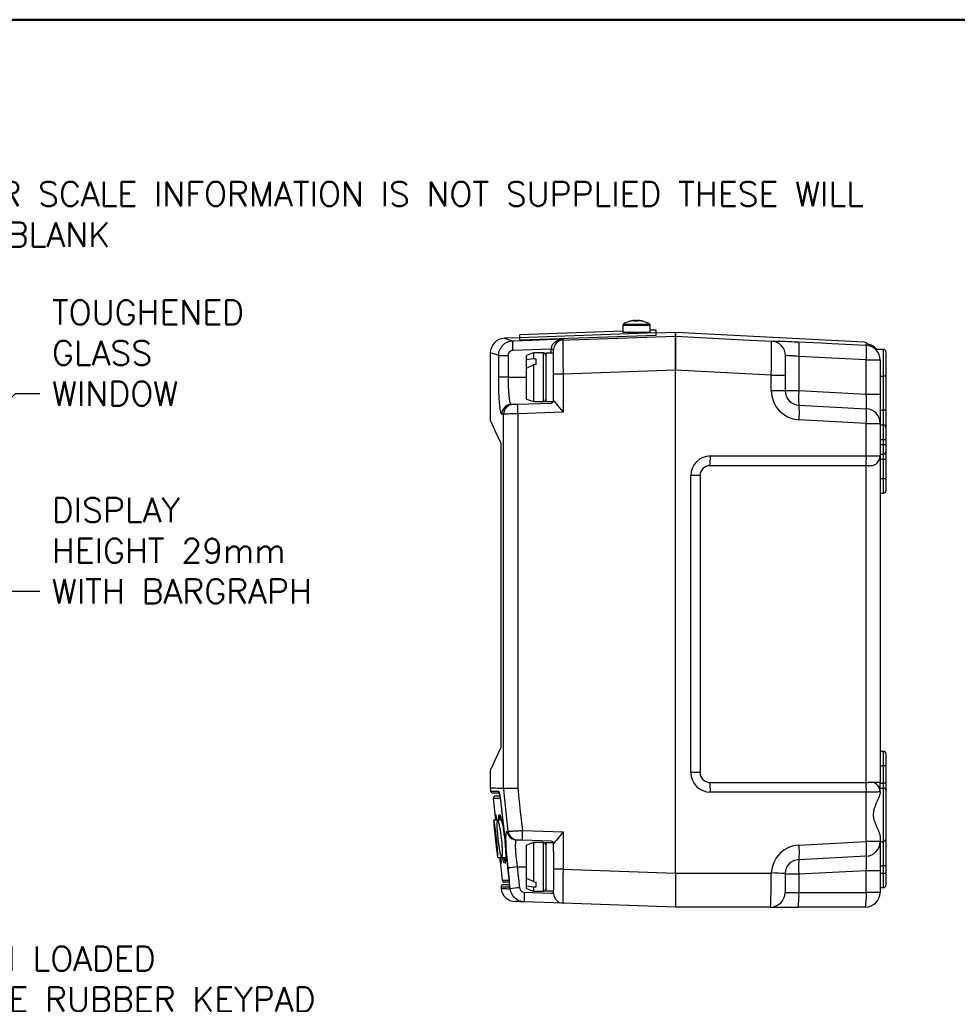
# Model space of a CAD drawing. Extents: x 0 to 391, y 0 to 275.
# Tile 12 of 14: x 128 to 224, y 167 to 268. Entities that reach past the tile are written whole.
import ezdxf

# ---------------------------------------------------------------- set-up
doc = ezdxf.new("R2010")
doc.units = 0
doc.header["$LTSCALE"] = 0.5
doc.header["$MEASUREMENT"] = 0
doc.layers.add('FORMAT', color=7, linetype='Continuous')
doc.layers.add('TEXT', color=5, linetype='Continuous')
doc.styles.add('ROMANS', font='romans', dxfattribs={"height": 2.5})
doc.dimstyles.new('DIMS', dxfattribs={"dimtxt": 2.5, "dimasz": 2.5, "dimexe": 1.25, "dimexo": 2, "dimgap": 1.25, "dimtad": 1, "dimdec": 4, "dimzin": 0, "dimdsep": 46, "dimtxsty": 'ROMANS', "dimcen": 2.5, "dimadec": 0, "dimazin": 0, "dimtfac": 1, "dimtdec": 4, "dimtmove": 0, "dimatfit": 3, "dimfxl": 0, "dimtolj": 1, "dimtzin": 0, "dimarcsym": 0})

# ---------------------------------------------------------------- blocks, each defined once
blk = doc.blocks.new('FORMAT A3 FIXED')
at = {"layer": 'FORMAT', "color": 1, "lineweight": 50}
blk.add_line((6.5, 268.44), (384.72, 268.44), dxfattribs=at)

msp = doc.modelspace()

# ---------------------------------------------------------------- linework, layer by layer
at = {"color": 7, "linetype": 'Continuous', "lineweight": 25}
for p, q in [((191.12, 237.55), (191.1, 237.55)), ((191.12, 237.55), (191.2, 237.55)), ((191.3, 237.55), (191.2, 237.55)), ((191.21, 237.48), (191.2, 237.55)), ((191.3, 237.55), (191.3, 237.48)), ((191.31, 237.55), (191.44, 237.55)), ((191.56, 237.55), (191.44, 237.55)), ((191.57, 237.55), (191.68, 237.55)), ((191.74, 237.55), (191.68, 237.55)), ((191.75, 237.55), (191.77, 237.55)), ((190.03, 237.07), (190.03, 236.37)), ((192.83, 236.37), (192.83, 237.07)), ((193.44, 236.57), (192.83, 236.55)), ((179.46, 235.78), (177.88, 235.73)), ((190.03, 236.45), (179.45, 236.08)), ((179.46, 235.82), (193.45, 236.31)), ((179.47, 235.57), (179.46, 235.82)), ((179.47, 235.57), (193.46, 236.06)), ((183.9, 235.66), (183.9, 235.55)), ((190.03, 236.37), (192.81, 236.37)), ((190.68, 236.32), (190.68, 236.28)), ((192.81, 236.37), (192.83, 236.37)), ((195.43, 236.34), (193.45, 236.27)), ((193.46, 236.06), (193.45, 236.31)), ((214.81, 235.32), (195.43, 236.34)), ((195.43, 235.95), (195.43, 236.34)), ((195.43, 236.34), (195.43, 235.95)), ((182.69, 234.62), (178.74, 234.48)), ((182.69, 234.62), (182.93, 234.62)), ((208.1, 235.36), (209.6, 235.29)), ((215.01, 235.01), (215.01, 235.14)), ((216.78, 234.59), (216.04, 234.59)), ((176.43, 234.23), (176.43, 227.29)), ((177.29, 231.73), (177.29, 233.98)), ((177.29, 233.98), (178.26, 233.98)), ((178.26, 233.98), (178.26, 231.73)), ((180.88, 234.23), (180.13, 233.96)), ((180.13, 233.53), (180.13, 233.96)), ((180.88, 233.61), (180.13, 233.53)), ((180.13, 232.68), (180.13, 233.53)), ((181.88, 234.23), (180.88, 234.23)), ((180.88, 234.23), (180.88, 233.61)), ((181.13, 233.04), (181.13, 233.58)), ((182.93, 234.2), (182.13, 234.2)), ((182.13, 234.2), (182.13, 229.26)), ((208.1, 233.86), (208.1, 230.36)), ((215.01, 230), (215.01, 233.51)), ((215.01, 233.51), (216.43, 233.51)), ((216.43, 233.53), (216.43, 233.51)), ((216.43, 233.51), (216.43, 230)), ((217.03, 234.34), (217.03, 231.84)), ((180.13, 232.68), (180.88, 233)), ((180.13, 229.5), (180.13, 232.68)), ((180.88, 233), (180.88, 229.23)), ((178.26, 231.73), (177.29, 231.73)), ((183.9, 232.06), (182.93, 232.06)), ((182.93, 229.34), (182.93, 232.06)), ((183.9, 232.06), (183.9, 228.14)), ((205.26, 231.95), (195.43, 232.45)), ((195.43, 180.84), (195.43, 232.45)), ((195.43, 180.84), (195.43, 232.45)), ((205.26, 230.36), (205.26, 231.95)), ((205.26, 231.95), (206.68, 231.95)), ((206.68, 231.95), (206.68, 230.36)), ((216.43, 231.84), (216.78, 231.84)), ((217.03, 231.84), (216.78, 231.84)), ((216.78, 228.34), (216.78, 231.84)), ((217.03, 231.84), (217.03, 228.34)), ((180.13, 229.5), (180.88, 229.23)), ((205.26, 230.36), (206.68, 230.36)), ((206.68, 230.36), (208.1, 230.36)), ((208.1, 230.36), (215.01, 230)), ((215.01, 230), (216.43, 230)), ((216.43, 230), (216.43, 227)), ((178.57, 228.95), (178.76, 228.96)), ((179.25, 228.97), (182.69, 229.09)), ((180.88, 229.23), (181.88, 229.23)), ((182.13, 229.26), (182.92, 229.26)), ((208.1, 228.86), (215.01, 228.5)), ((177.8, 227.96), (177.61, 227.95)), ((177.8, 189.54), (177.8, 227.96)), ((183.9, 228.14), (179.25, 227.97)), ((179.25, 227.97), (179.25, 189.54)), ((216.43, 228.34), (216.78, 228.34)), ((216.78, 226.84), (216.78, 228.34)), ((217.03, 228.34), (216.78, 228.34)), ((217.03, 228.34), (217.03, 226.59)), ((215.01, 227), (208.1, 227.37)), ((215.01, 223.65), (215.01, 227)), ((215.01, 227), (216.43, 227)), ((216.43, 227), (216.43, 223.65)), ((216.43, 226.84), (216.78, 226.84)), ((216.78, 225.34), (216.78, 226.84)), ((217.03, 226.59), (217.03, 225.34)), ((177.52, 224.53), (177.52, 194.15)), ((216.43, 225.34), (216.78, 225.34)), ((216.43, 224.84), (216.78, 224.84)), ((216.78, 224.84), (216.78, 225.34)), ((216.78, 225.34), (217.03, 225.34)), ((216.78, 223.84), (216.78, 224.84)), ((216.78, 224.84), (217.03, 224.84)), ((217.03, 225.34), (217.03, 224.84)), ((217.03, 224.84), (217.03, 224.09)), ((199.01, 223.65), (215.01, 223.65)), ((215.01, 223.65), (216.43, 223.65)), ((216.43, 223.84), (216.78, 223.84)), ((216.43, 223.65), (216.43, 190.15)), ((216.78, 223.34), (216.78, 223.84)), ((217.03, 224.09), (217.03, 223.34)), ((214.96, 222.65), (198.96, 222.65)), ((215.21, 222.65), (214.96, 222.65)), ((215.01, 190.15), (215.01, 222.65)), ((216.43, 223.34), (216.78, 223.34)), ((216.78, 223.34), (217.03, 223.34)), ((216.78, 221.34), (216.78, 223.34)), ((217.03, 223.34), (217.03, 221.34)), ((197.01, 191.15), (197.01, 221.65)), ((197.96, 221.65), (197.01, 221.65)), ((197.96, 221.65), (197.96, 191.15)), ((216.43, 221.34), (216.78, 221.34)), ((216.78, 221.34), (217.03, 221.34)), ((216.78, 219.84), (216.78, 221.34)), ((217.03, 221.34), (217.03, 220.09)), ((216.43, 219.84), (216.78, 219.84)), ((216.43, 193.34), (216.78, 193.34)), ((216.78, 191.84), (216.78, 193.34)), ((217.03, 193.09), (217.03, 191.84)), ((176.43, 191.39), (176.43, 189.58)), ((197.96, 191.15), (197.01, 191.15)), ((216.43, 191.84), (216.78, 191.84)), ((217.03, 191.84), (216.78, 191.84)), ((216.78, 190.05), (216.78, 191.84)), ((217.03, 191.84), (217.03, 190.05)), ((198.96, 190.15), (214.96, 190.15)), ((214.96, 190.15), (215.21, 190.15)), ((215.57, 190.15), (215.21, 190.15)), ((216.43, 190.15), (215.57, 190.15)), ((216.43, 190.05), (216.78, 190.05)), ((216.78, 189.56), (216.78, 190.05)), ((217.03, 190.05), (216.78, 190.05)), ((217.03, 190.05), (217.03, 189.31)), ((176.44, 189.42), (176.46, 189.26)), ((177.8, 189.54), (179.25, 189.54)), ((178.28, 185.12), (177.81, 189.38)), ((215.01, 189.15), (199.01, 189.15)), ((215.01, 184.07), (215.01, 189.15)), ((215.78, 189.15), (215.01, 189.15)), ((216.43, 189.56), (216.78, 189.56)), ((216.43, 189.21), (216.43, 189.16)), ((216.78, 184.09), (216.78, 189.56)), ((217.03, 189.31), (217.03, 184.34)), ((176.74, 188.49), (176.98, 186.26)), ((177.53, 187.81), (177.54, 187.81)), ((176.98, 186.26), (176.78, 186.26)), ((179.72, 185.21), (183.9, 185.06)), ((183.9, 185.06), (183.9, 181.24)), ((177.85, 184.68), (177.85, 184.68)), ((177.93, 183.98), (177.93, 183.98)), ((182.69, 184.11), (179.72, 184.21)), ((180.88, 183.97), (180.13, 183.7)), ((181.88, 183.97), (180.88, 183.97)), ((180.88, 183.97), (180.88, 179.96)), ((208.1, 183.71), (215.01, 184.07)), ((216.43, 184.07), (215.01, 184.07)), ((216.43, 184.52), (216.43, 184.07)), ((216.43, 184.09), (216.78, 184.09)), ((216.43, 184.07), (216.43, 181.08)), ((216.78, 181.59), (216.78, 184.09)), ((217.03, 184.34), (217.03, 181.59)), ((180.13, 180.29), (180.13, 183.7)), ((182.92, 183.94), (182.13, 183.94)), ((182.13, 183.94), (182.13, 179)), ((182.93, 183.06), (182.93, 183.86)), ((182.93, 183.06), (182.93, 179.09)), ((177.19, 182.43), (177.4, 182.42)), ((177.4, 182.42), (177.65, 180.12)), ((215.01, 182.58), (208.1, 182.21)), ((178.48, 179.22), (178.24, 181.36)), ((179.2, 181.47), (179.43, 179.33)), ((183.9, 181.24), (182.93, 181.24)), ((183.9, 181.24), (195.43, 180.84)), ((215.01, 181.08), (208.1, 180.72)), ((216.43, 181.08), (215.01, 181.08)), ((215.01, 178.84), (215.01, 181.08)), ((216.43, 181.59), (216.78, 181.59)), ((216.43, 181.08), (216.43, 178.84)), ((217.03, 181.59), (216.78, 181.59)), ((216.78, 180.84), (216.78, 181.59)), ((217.03, 181.59), (217.03, 180.84)), ((178.29, 180.81), (178.3, 180.81)), ((180.88, 179.96), (180.13, 180.29)), ((180.13, 179.53), (180.13, 180.29)), ((181.13, 179.43), (181.13, 179.92)), ((195.43, 180.84), (205.26, 180.84)), ((195.43, 180.84), (195.43, 177.34)), ((206.68, 180.72), (206.68, 178.84)), ((208.1, 180.72), (206.68, 180.72)), ((208.1, 180.72), (208.1, 178.84)), ((216.43, 180.84), (216.78, 180.84)), ((216.78, 179.34), (216.78, 180.84)), ((216.78, 180.84), (217.03, 180.84)), ((217.03, 180.84), (217.03, 179.59)), ((177.53, 179.38), (177.54, 179.25)), ((180.13, 179.53), (180.88, 179.41)), ((180.13, 179.24), (180.13, 179.53)), ((180.13, 179.24), (180.88, 178.97)), ((180.88, 179.41), (180.88, 178.97)), ((180.88, 178.97), (181.88, 178.97)), ((182.13, 179), (182.93, 179)), ((182.93, 178.74), (182.93, 179.09)), ((216.43, 179.34), (216.78, 179.34)), ((179.91, 178.88), (182.69, 178.78)), ((182.69, 178.78), (182.93, 178.78)), ((206.68, 178.84), (208.1, 178.84)), ((208.1, 178.84), (215.01, 178.84)), ((216.43, 178.84), (215.01, 178.84)), ((183.9, 177.74), (179.91, 177.88)), ((195.43, 177.34), (183.9, 177.74)), ((205.18, 177.34), (195.43, 177.34)), ((205.18, 177.34), (208.03, 177.34)), ((214.93, 177.34), (208.03, 177.34))]:
    msp.add_line(p, q, dxfattribs=at)
at = {"color": 8, "linetype": 'Continuous', "lineweight": 25}
for p, q in [((190.03, 237.07), (192.81, 237.07)), ((190.1, 237.18), (192.75, 237.18)), ((192.75, 237.18), (192.77, 237.18)), ((192.81, 237.07), (192.83, 237.07)), ((192.16, 236.32), (190.68, 236.32)), ((182.69, 234.2), (182.69, 234.62)), ((216.78, 231.84), (216.78, 234.59)), ((181.88, 229.23), (181.88, 234.23)), ((178.26, 231.73), (180.13, 231.73)), ((177.85, 184.68), (177.87, 184.68)), ((177.95, 183.98), (177.93, 183.98)), ((181.88, 178.97), (181.88, 183.97)), ((177.52, 181.8), (177.51, 181.82)), ((179.2, 181.47), (180.13, 181.47))]:
    msp.add_line(p, q, dxfattribs=at)
at = {"color": 7, "linetype": 'Continuous', "lineweight": 25, "flags": 128}
for points in [[(193.45, 236.31), (193.45, 236.42), (193.44, 236.5), (193.44, 236.55), (193.44, 236.57)], [(178.74, 235.48), (180.74, 235.55), (183.9, 235.66)], [(179.46, 235.82), (179.46, 235.93), (179.45, 236.01), (179.45, 236.06), (179.45, 236.08)], [(183.9, 235.55), (184.6, 235.58), (195.43, 235.95)], [(195.43, 235.95), (202.41, 235.59), (205.32, 235.44)], [(209.6, 235.29), (210.39, 235.25), (211.48, 235.19), (215.01, 235.01)], [(215.01, 233.51), (211.48, 233.69), (208.1, 233.86)], [(195.43, 232.45), (186.8, 232.16), (183.9, 232.06)], [(178.76, 228.96), (178.78, 228.96), (178.81, 228.96), (178.86, 228.96), (178.92, 228.96), (178.99, 228.96), (179.07, 228.97), (179.16, 228.97), (179.25, 228.97)], [(179.25, 227.97), (178.98, 227.97), (178.72, 227.97), (178.48, 227.97), (178.27, 227.96), (178.09, 227.96), (177.95, 227.96), (177.85, 227.96), (177.8, 227.96)], [(176.43, 227.29), (176.55, 227.04), (176.9, 226.28), (177.49, 225.02)], [(177.49, 193.66), (176.9, 192.4), (176.55, 191.64), (176.43, 191.39)], [(179.25, 189.54), (179.5, 187.17), (179.72, 185.21)], [(177.53, 187.81), (177.72, 186.08), (178.29, 180.81)], [(177.54, 187.81), (177.59, 187.32), (177.81, 185.33), (178.3, 180.81)], [(177.09, 186.26), (177.02, 186.26), (176.79, 186.26)], [(177.58, 186.26), (177.41, 186.26), (177.18, 186.26)], [(177.19, 182.43), (177.5, 182.42), (177.51, 182.42)], [(177.58, 182.43), (177.9, 182.42), (178.01, 182.42)]]:
    msp.add_lwpolyline(points, dxfattribs=at)
at = {"color": 7, "linetype": 'Continuous', "lineweight": 25}
for centre, radius, start, end in [((191.4, 235.14), 2.43, 96.594, 105.391), ((191.43, 235.07), 2.5, 97.7606, 105.4096), ((191.33, 235.86), 1.7, 97.9204, 102.7083), ((191.35, 237.36), 0.231, 127.5777, 150.9489), ((191.16, 237.36), 0.231, 29.0511, 52.4223), ((191.27, 236.69), 0.874, 72.0805, 78.7072), ((191.71, 237.36), 0.231, 127.5779, 150.9488), ((191.4, 235.14), 2.43, 74.6091, 83.406), ((191.46, 235.14), 2.43, 74.609, 83.406), ((191.43, 235.07), 2.5, 74.5904, 82.2394), ((190.17, 237.07), 0.135, 122.336, 180), ((191.43, 235.07), 2.5, 105.4096, 122.336), ((190.78, 237.42), 0.058, 93.5011, 116.7191), ((191.33, 234.82), 2.66, 86.0734, 93.9266), ((191.54, 234.81), 2.67, 90.6385, 92.3205), ((192.08, 237.4), 0.0876, 77.7453, 111.4295), ((191.43, 235.07), 2.5, 57.664, 74.5904), ((192.7, 237.07), 0.135, 0, 57.664), ((177.93, 234.23), 1.5, 91.9744, 180.0355), ((183.93, 234.56), 1, 91.9878, 179.9887), ((190.63, 236.32), 0.05, 0, 90), ((191.03, 248.5), 12.23, 268.2722, 275.7273), ((192.23, 236.32), 0.05, 90, 180), ((186.32, 234.98), 7.6, 176.2297, 183.7703), ((205.22, 233.95), 1.49, 359.742, 86.133), ((200.49, 234.61), 7.65, 354.3868, 5.6132), ((214.78, 234.83), 0.5, 35.7561, 87), ((207.4, 234.26), 7.65, 354.3819, 5.6181), ((214.93, 233.51), 1.5, 0.0087, 87.0101), ((216.78, 234.34), 0.25, 0, 90), ((181.88, 233.98), 0.25, 0, 90), ((181.88, 229.48), 0.25, 270, 0), ((208.26, 230.36), 3, 180, 267), ((208.18, 230.36), 1.5, 180, 267), ((215.28, 229.61), 7.22, 174.0434, 185.9566), ((178.61, 227.95), 0.998, 92.1082, 180.1259), ((178.8, 227.96), 0.998, 92.1263, 180.1468), ((186.41, 228.47), 7.19, 176.0129, 183.9871), ((182.68, 229.34), 0.25, 272.049, 359.9846), ((182.68, 229.34), 0.25, 272, 0), ((200.93, 228.11), 7.22, 354.0432, 5.9568), ((207.83, 227.75), 7.22, 354.0433, 5.9567), ((214.93, 227), 1.5, 0, 87), ((216.78, 226.59), 0.25, 0, 90), ((199.01, 221.65), 2, 90, 180), ((194.19, 223.4), 4.82, 351.0448, 2.9634), ((210.2, 223.4), 4.82, 351.0451, 2.9633), ((215.43, 223.65), 1, 304.1471, 0), ((216.78, 224.09), 0.25, 270, 0), ((198.96, 221.65), 1, 90, 180), ((216.78, 220.09), 0.25, 270, 0), ((216.78, 193.09), 0.25, 0, 90), ((199.01, 191.15), 2, 180, 270), ((198.96, 191.15), 1, 180, 270), ((194.19, 189.4), 4.82, 357.0366, 8.9552), ((210.2, 189.4), 4.82, 357.0367, 8.955), ((215.46, 189.19), 0.97, 1.1312, 83.5005), ((177.93, 189.58), 1.5, 179.972, 186.1654), ((176.71, 189.29), 0.25, 186.5301, 269), ((179.31, 189.54), 1.51, 179.9806, 186.14), ((216.78, 189.31), 0.249, 0.3451, 90.3411), ((176.99, 188.51), 0.25, 91, 186.5196), ((179.15, 185.23), 0.997, 186.0353, 267.9018), ((179.27, 185.22), 0.997, 186.0215, 267.8918), ((186.89, 184.71), 7.19, 176.0129, 183.9871), ((177.95, 184.69), 0.1, 187.0818, 224.8496), ((178.03, 183.99), 0.1, 148.0158, 185.3051), ((181.88, 183.72), 0.25, 0, 90), ((182.68, 183.86), 0.25, 0.0155, 87.9505), ((182.68, 183.86), 0.25, 0, 88), ((207.83, 183.33), 7.22, 354.0433, 5.9567), ((214.93, 184.07), 1.5, 273, 360), ((216.78, 184.34), 0.25, 270, 0), ((208.26, 180.72), 3, 93, 177.6417), ((200.93, 182.96), 7.22, 354.0432, 5.9568), ((208.18, 180.72), 1.5, 93, 177.6417), ((215.28, 181.47), 7.22, 174.0434, 185.9566), ((187.14, 106.64), 75.25, 96.0598, 96.7925), ((177.9, 180.15), 0.25, 186.532, 269), ((198.95, 19.26), 161.71, 87.2597, 87.7634), ((177.78, 179.41), 0.25, 91, 186.5209), ((179.03, 179.41), 1.5, 186.274, 268), ((187.38, 104.5), 75.25, 96.06, 96.7926), ((181.88, 179.22), 0.25, 270, 0), ((216.78, 179.59), 0.25, 270, 0), ((187.08, 178.38), 7.19, 176.0129, 183.9871), ((183.93, 178.74), 1, 180, 268), ((205.18, 178.84), 1.5, 270, 0), ((200.88, 178.47), 7.23, 351.0447, 2.9635), ((207.79, 178.47), 7.23, 351.0448, 2.9635), ((214.93, 178.84), 1.5, 270, 0)]:
    msp.add_arc(centre, radius, start, end, dxfattribs=at)
at = {"color": 8, "linetype": 'Continuous', "lineweight": 25}
for centre, radius, start, end in [((177.52, 189.27), 0.25, 186.1476, 218.2119), ((177.95, 184.69), 0.1, 186.1548, 225.1688), ((178.03, 183.99), 0.1, 148.2708, 186.1692), ((178.59, 179.43), 0.251, 154.9789, 186.1751)]:
    msp.add_arc(centre, radius, start, end, dxfattribs=at)
at = {"color": 7, "linetype": 'Continuous', "lineweight": 25}
for centre, major_axis, ratio, start_param, end_param in [((182.88, 231.73), (12.5, -1.96), 0.124469, 1.730747, 1.750976), ((182.88, 231.73), (12.5, 1.96), 0.124469, 1.691769, 1.711998), ((214.93, 230.01), (-0.08, 1.51), 0.051695, 3.13616, 4.704217), ((182.68, 228.09), (0.01, 1), 0.008703, 6.249877, 6.283565), ((183.93, 228.14), (-1, 1.21), 0.01715, 0.020702, 1.556592), ((183.93, 185.06), (1, 1.21), 0.01715, 1.585001, 3.120891), ((182.68, 185.11), (-0.01, 1), 0.008703, 3.141213, 3.174901), ((214.93, 181.07), (0.08, 1.51), 0.051695, 4.720561, 6.288618), ((183.93, 181.24), (0.03, 3.5), 0.009959, 1.571766, 3.141344), ((182.88, 181.47), (12.5, -1.76), 0.142097, 4.571703, 4.591932), ((205.18, 180.84), (0, 3.5), 0.02243, 3.141593, 4.650626), ((182.88, 181.47), (12.5, 1.76), 0.142097, 4.531694, 4.551923)]:
    msp.add_ellipse(centre, major_axis=major_axis, ratio=ratio, start_param=start_param, end_param=end_param, dxfattribs=at)
at = {"color": 8, "linetype": 'Continuous', "lineweight": 25}
for points, knots in [([(177.88, 235.73), (177.9, 235.72), (177.94, 235.71), (178.22, 235.63), (178.57, 235.53), (178.74, 235.48)], [0, 0, 0, 0, 0.33123, 0.665644, 1, 1, 1, 1]), ([(177.29, 233.98), (177.12, 234.03), (176.77, 234.13), (176.52, 234.21), (176.4, 234.24), (176.43, 234.23), (176.43, 234.23)], [0, 0, 0, 0, 0.332274, 0.664606, 0.99688, 1, 1, 1, 1]), ([(176.43, 189.58), (176.43, 189.58), (176.55, 189.58), (177, 189.57), (177.35, 189.55), (177.8, 189.54)], [0, 0, 0, 0, 0.5, 0.5, 1, 1, 1, 1]), ([(176.47, 189.26), (176.47, 189.26), (176.46, 189.26), (176.5, 189.26), (176.63, 189.26), (176.92, 189.25), (177.16, 189.25), (177.27, 189.25)], [0, 0, 0, 0, 0.0565718, 0.1531154, 0.5393264, 0.76963, 1, 1, 1, 1]), ([(177.45, 188.5), (177.35, 188.5), (177.13, 188.49), (176.91, 188.49), (176.76, 188.49), (176.75, 188.49), (176.75, 188.49)], [0, 0, 0, 0, 0.204059, 0.489476, 0.775324, 1, 1, 1, 1]), ([(177.46, 186.77), (177.46, 186.77), (177.43, 186.79), (177.41, 186.69), (177.39, 186.52), (177.39, 186.32), (177.39, 186.26)], [0, 0, 0, 0, 0.063379, 0.446237, 0.838729, 1, 1, 1, 1]), ([(177.82, 182.42), (177.82, 182.41), (177.85, 182.3), (177.89, 182.13), (177.95, 181.93), (177.99, 181.92), (178.01, 181.91)], [0, 0, 0, 0, 0.023916, 0.261462, 0.651781, 1, 1, 1, 1]), ([(177.66, 180.13), (177.65, 180.13), (177.64, 180.13), (177.69, 180.12), (177.82, 180.12), (178.08, 180.12), (178.28, 180.11), (178.36, 180.11)], [0, 0, 0, 0, 0.061139, 0.164945, 0.580206, 0.830404, 1, 1, 1, 1]), ([(178.34, 179.4), (178.21, 179.4), (177.94, 179.39), (177.69, 179.39), (177.55, 179.39), (177.54, 179.39), (177.54, 179.39)], [0, 0, 0, 0, 0.263942, 0.527885, 0.792228, 1, 1, 1, 1]), ([(177.56, 179.25), (177.56, 179.25), (177.55, 179.25), (177.68, 179.25), (177.96, 179.24), (178.3, 179.23), (178.48, 179.22)], [0, 0, 0, 0, 0.1328644, 0.3999109, 0.6998706, 1, 1, 1, 1])]:
    msp.add_open_spline(points, degree=3, knots=knots, dxfattribs=at)
at = {"color": 7, "linetype": 'Continuous', "lineweight": 25}
for points, knots in [([(182.69, 234.63), (182.69, 234.71), (182.71, 234.79), (182.76, 234.95), (182.79, 235.02), (182.87, 235.15), (182.92, 235.21), (183.03, 235.32), (183.08, 235.36), (183.25, 235.48), (183.38, 235.54), (183.63, 235.63), (183.77, 235.65), (183.9, 235.66)], [0, 0, 0, 0, 0.125, 0.125, 0.25, 0.25, 0.375, 0.375, 0.5, 0.5, 0.75, 0.75, 1, 1, 1, 1]), ([(183.9, 235.55), (183.9, 235.55), (183.89, 235.52), (183.89, 235.45), (183.89, 235.42), (183.89, 235.35), (183.89, 235.31), (183.89, 235.17), (183.89, 235.06), (183.88, 234.8), (183.88, 234.66), (183.88, 234.34), (183.88, 234.16), (183.89, 233.88), (183.89, 233.78), (183.89, 233.58), (183.89, 233.48), (183.89, 233.17), (183.89, 232.95), (183.89, 232.51), (183.9, 232.28), (183.9, 232.06)], [0, 0, 0, 0, 0.125, 0.125, 0.1875, 0.1875, 0.25, 0.25, 0.375, 0.375, 0.5, 0.5, 0.625, 0.625, 0.6875, 0.6875, 0.75, 0.75, 0.875, 0.875, 1, 1, 1, 1]), ([(195.43, 232.45), (195.43, 232.68), (195.43, 232.9), (195.43, 233.23), (195.43, 233.34), (195.43, 233.55), (195.43, 233.66), (195.43, 233.97), (195.43, 234.17), (195.43, 234.55), (195.43, 234.73), (195.43, 235.05), (195.43, 235.19), (195.43, 235.38), (195.43, 235.45), (195.43, 235.56), (195.43, 235.61), (195.43, 235.74), (195.43, 235.81), (195.43, 235.91), (195.43, 235.94), (195.43, 235.95)], [0, 0, 0, 0, 0.125, 0.125, 0.1875, 0.1875, 0.25, 0.25, 0.375, 0.375, 0.5, 0.5, 0.625, 0.625, 0.6875, 0.6875, 0.75, 0.75, 0.875, 0.875, 1, 1, 1, 1]), ([(195.43, 235.95), (195.43, 235.94), (195.43, 235.91), (195.43, 235.84), (195.43, 235.81), (195.43, 235.74), (195.43, 235.7), (195.43, 235.56), (195.43, 235.45), (195.43, 235.2), (195.43, 235.05), (195.43, 234.73), (195.43, 234.55), (195.43, 234.27), (195.43, 234.17), (195.43, 233.97), (195.43, 233.87), (195.43, 233.56), (195.43, 233.35), (195.43, 232.9), (195.43, 232.68), (195.43, 232.45)], [0, 0, 0, 0, 0.125, 0.125, 0.1875, 0.1875, 0.25, 0.25, 0.375, 0.375, 0.5, 0.5, 0.625, 0.625, 0.6875, 0.6875, 0.75, 0.75, 0.875, 0.875, 1, 1, 1, 1]), ([(177.29, 233.98), (177.29, 234.08), (177.3, 234.18), (177.34, 234.36), (177.37, 234.46), (177.44, 234.63), (177.48, 234.72), (177.59, 234.88), (177.65, 234.96), (177.78, 235.09), (177.85, 235.16), (178.01, 235.27), (178.1, 235.31), (178.36, 235.43), (178.55, 235.48), (178.74, 235.48)], [0, 0, 0, 0, 0.125, 0.125, 0.25, 0.25, 0.375, 0.375, 0.5, 0.5, 0.625, 0.625, 0.75, 0.75, 1, 1, 1, 1]), ([(182.93, 232.06), (182.93, 232.22), (182.93, 232.38), (182.93, 232.7), (182.93, 232.85), (182.93, 233.15), (182.93, 233.29), (182.93, 233.56), (182.93, 233.69), (182.93, 233.91), (182.93, 234.02), (182.93, 234.2), (182.93, 234.28), (182.93, 234.41), (182.93, 234.46), (182.93, 234.53), (182.93, 234.55), (182.93, 234.56)], [0, 0, 0, 0, 0.125, 0.125, 0.25, 0.25, 0.375, 0.375, 0.5, 0.5, 0.625, 0.625, 0.75, 0.75, 0.875, 0.875, 1, 1, 1, 1]), ([(205.26, 231.95), (205.27, 232.32), (205.28, 232.68), (205.28, 233.2), (205.29, 233.37), (205.29, 233.69), (205.29, 233.84), (205.29, 234.14), (205.29, 234.28), (205.29, 234.54), (205.29, 234.66), (205.29, 234.87), (205.29, 234.97), (205.29, 235.14), (205.28, 235.21), (205.28, 235.27)], [0, 0, 0, 0, 0.25, 0.25, 0.375, 0.375, 0.5, 0.5, 0.625, 0.625, 0.75, 0.75, 0.875, 0.875, 1, 1, 1, 1]), ([(205.32, 235.44), (205.35, 235.45), (205.4, 235.45), (205.51, 235.45), (205.58, 235.45), (205.75, 235.45), (205.85, 235.45), (206.05, 235.44), (206.17, 235.44), (206.55, 235.43), (206.83, 235.42), (207.45, 235.39), (207.77, 235.38), (208.1, 235.36)], [0, 0, 0, 0, 0.125, 0.125, 0.25, 0.25, 0.375, 0.375, 0.5, 0.5, 0.75, 0.75, 1, 1, 1, 1]), ([(216.09, 234.59), (215.97, 234.71), (215.74, 234.94), (215.35, 235.1), (215.1, 235.13), (215.01, 235.14)], [0, 0, 0, 0, 0.3880849, 0.7956621, 1, 1, 1, 1]), ([(178.74, 234.48), (178.61, 234.48), (178.49, 234.42), (178.35, 234.29), (178.32, 234.23), (178.27, 234.11), (178.26, 234.05), (178.26, 233.98)], [0, 0, 0, 0, 0.5, 0.5, 0.75, 0.75, 1, 1, 1, 1]), ([(206.68, 233.85), (206.68, 233.81), (206.68, 233.77), (206.68, 233.68), (206.68, 233.62), (206.68, 233.5), (206.68, 233.43), (206.68, 233.28), (206.68, 233.2), (206.68, 233.03), (206.68, 232.95), (206.68, 232.76), (206.68, 232.66), (206.68, 232.37), (206.68, 232.16), (206.68, 231.95)], [0, 0, 0, 0, 0.125, 0.125, 0.25, 0.25, 0.375, 0.375, 0.5, 0.5, 0.625, 0.625, 0.75, 0.75, 1, 1, 1, 1]), ([(208.1, 233.86), (207.94, 233.88), (207.78, 233.9), (207.47, 233.92), (207.33, 233.93), (207.08, 233.95), (206.97, 233.95), (206.8, 233.95), (206.74, 233.95), (206.71, 233.94)], [0, 0, 0, 0, 0.25, 0.25, 0.5, 0.5, 0.75, 0.75, 1, 1, 1, 1]), ([(177.61, 227.95), (177.59, 227.95), (177.56, 227.97), (177.53, 228.04), (177.52, 228.07), (177.5, 228.14), (177.49, 228.19), (177.46, 228.33), (177.45, 228.44), (177.41, 228.72), (177.4, 228.87), (177.37, 229.22), (177.36, 229.41), (177.34, 229.72), (177.33, 229.83), (177.32, 230.05), (177.32, 230.27), (177.31, 230.51), (177.3, 230.74), (177.3, 230.86), (177.3, 231.23), (177.29, 231.48), (177.29, 231.73)], [0, 0, 0, 0, 0.125, 0.125, 0.1875, 0.1875, 0.25, 0.25, 0.375, 0.375, 0.5, 0.5, 0.625, 0.625, 0.6875, 0.6875, 0.75, 0.8125, 0.8125, 0.875, 0.875, 1, 1, 1, 1]), ([(178.26, 231.73), (178.26, 231.55), (178.26, 231.36), (178.27, 231), (178.27, 230.83), (178.28, 230.58), (178.29, 230.49), (178.3, 230.33), (178.3, 230.25), (178.32, 230.02), (178.33, 229.88), (178.36, 229.63), (178.37, 229.51), (178.41, 229.31), (178.42, 229.23), (178.45, 229.12), (178.46, 229.09), (178.48, 229.04), (178.49, 229.02), (178.53, 228.97), (178.55, 228.95), (178.57, 228.95)], [0, 0, 0, 0, 0.125, 0.125, 0.25, 0.25, 0.3125, 0.3125, 0.375, 0.375, 0.5, 0.5, 0.625, 0.625, 0.75, 0.75, 0.8125, 0.8125, 0.875, 0.875, 1, 1, 1, 1]), ([(177.49, 225.02), (177.5, 225.01), (177.5, 224.99), (177.51, 224.93), (177.51, 224.89), (177.52, 224.8), (177.52, 224.75), (177.52, 224.64), (177.52, 224.59), (177.52, 224.53)], [0, 0, 0, 0, 0.25, 0.25, 0.5, 0.5, 0.75, 0.75, 1, 1, 1, 1]), ([(215.21, 222.65), (215.37, 222.65), (215.51, 222.66), (215.78, 222.71), (215.9, 222.76), (215.99, 222.82)], [0, 0, 0, 0, 0.5, 0.5, 1, 1, 1, 1]), ([(177.52, 194.15), (177.52, 194.04), (177.52, 193.93), (177.51, 193.79), (177.51, 193.75), (177.5, 193.69), (177.5, 193.67), (177.49, 193.66)], [0, 0, 0, 0, 0.5, 0.5, 0.75, 0.75, 1, 1, 1, 1]), ([(216.43, 189.21), (216.43, 189.24), (216.43, 189.3), (216.43, 189.43), (216.43, 189.5), (216.43, 189.67), (216.43, 189.76), (216.43, 189.95), (216.43, 190.05), (216.43, 190.15)], [0, 0, 0, 0, 0.25, 0.25, 0.5, 0.5, 0.75, 0.75, 1, 1, 1, 1]), ([(177.35, 189.03), (177.29, 189.03), (177.11, 189.03), (176.92, 189.03), (176.76, 189.04), (176.7, 189.04), (176.71, 189.04), (176.71, 189.04)], [0, 0, 0, 0, 0.135533, 0.402145, 0.669079, 0.936013, 1, 1, 1, 1]), ([(177.27, 189.25), (177.28, 189.25), (177.29, 189.24), (177.3, 189.2), (177.31, 189.17), (177.33, 189.1), (177.35, 189.06), (177.37, 188.95), (177.38, 188.89), (177.41, 188.76), (177.42, 188.69), (177.44, 188.53), (177.46, 188.45), (177.49, 188.19), (177.52, 188), (177.54, 187.81)], [0, 0, 0, 0, 0.125, 0.125, 0.25, 0.25, 0.375, 0.375, 0.5, 0.5, 0.625, 0.625, 0.75, 0.75, 1, 1, 1, 1]), ([(177.32, 189.14), (177.32, 189.14), (177.32, 189.14), (177.33, 189.12), (177.34, 189.06), (177.37, 188.94), (177.4, 188.76), (177.44, 188.54), (177.48, 188.28), (177.51, 188.03), (177.53, 187.87), (177.53, 187.81)], [0, 0, 0, 0, 0.006225, 0.083527, 0.186581, 0.312023, 0.45426, 0.601322, 0.752149, 0.903904, 1, 1, 1, 1]), ([(216.43, 189.16), (216.43, 189.03), (216.39, 188.88), (216.3, 188.62), (216.27, 188.54), (216.19, 188.35), (216.15, 188.26), (216.06, 188.06), (216.02, 187.96), (215.93, 187.75), (215.89, 187.65), (215.82, 187.43), (215.78, 187.32), (215.74, 187.08), (215.73, 186.96), (215.72, 186.72), (215.74, 186.6), (215.78, 186.37), (215.82, 186.26), (215.93, 185.93), (216.02, 185.72), (216.15, 185.43), (216.19, 185.33), (216.27, 185.15), (216.3, 185.06), (216.36, 184.89), (216.39, 184.81), (216.42, 184.66), (216.43, 184.58), (216.43, 184.52)], [0, 0, 0, 0, 0.125, 0.125, 0.1875, 0.1875, 0.25, 0.25, 0.3125, 0.3125, 0.375, 0.375, 0.4375, 0.4375, 0.5, 0.5, 0.5625, 0.5625, 0.625, 0.625, 0.75, 0.75, 0.8125, 0.8125, 0.875, 0.875, 0.9375, 0.9375, 1, 1, 1, 1]), ([(216.43, 189.21), (216.43, 189.19), (216.42, 189.18), (216.36, 189.17), (216.32, 189.16), (216.2, 189.16), (216.13, 189.15), (215.97, 189.15), (215.88, 189.15), (215.78, 189.15)], [0, 0, 0, 0, 0.25, 0.25, 0.5, 0.5, 0.75, 0.75, 1, 1, 1, 1]), ([(177, 188.76), (177, 188.76), (177.01, 188.76), (177.14, 188.77), (177.32, 188.77), (177.4, 188.77)], [0, 0, 0, 0, 0.291364, 0.662212, 1, 1, 1, 1]), ([(176.99, 183.92), (176.98, 184), (176.97, 184.09), (176.95, 184.27), (176.94, 184.37), (176.92, 184.55), (176.91, 184.64), (176.9, 184.81), (176.89, 184.89), (176.86, 185.13), (176.85, 185.26), (176.83, 185.5), (176.82, 185.6), (176.8, 185.77), (176.8, 185.85), (176.79, 185.98), (176.78, 186.03), (176.77, 186.16), (176.77, 186.22), (176.78, 186.27), (176.79, 186.26), (176.81, 186.2), (176.81, 186.18), (176.83, 186.11), (176.84, 186.06), (176.86, 185.96), (176.87, 185.89), (176.89, 185.74), (176.91, 185.66), (176.93, 185.51), (176.94, 185.46), (176.95, 185.34), (176.96, 185.28), (176.98, 185.14), (176.99, 185.07), (177.01, 184.92), (177.02, 184.84), (177.04, 184.67), (177.05, 184.58), (177.07, 184.4), (177.08, 184.31), (177.1, 184.13), (177.11, 184.04), (177.12, 183.86), (177.13, 183.78), (177.15, 183.63), (177.15, 183.56), (177.16, 183.42), (177.17, 183.36), (177.18, 183.18), (177.19, 183.08), (177.2, 182.91), (177.2, 182.83), (177.21, 182.7), (177.21, 182.65), (177.21, 182.52), (177.21, 182.46), (177.2, 182.42), (177.19, 182.42), (177.17, 182.5), (177.16, 182.57), (177.14, 182.72), (177.13, 182.79), (177.11, 182.93), (177.1, 183.02), (177.08, 183.17), (177.07, 183.22), (177.06, 183.34), (177.05, 183.4), (177.04, 183.53), (177.03, 183.6), (177.01, 183.75), (177, 183.83), (176.99, 183.92)], [0, 0, 0, 0, 0.015625, 0.015625, 0.03125, 0.03125, 0.046875, 0.046875, 0.0625, 0.0625, 0.09375, 0.09375, 0.125, 0.125, 0.15625, 0.15625, 0.1875, 0.1875, 0.25, 0.25, 0.3125, 0.3125, 0.34375, 0.34375, 0.375, 0.375, 0.40625, 0.40625, 0.4375, 0.4375, 0.453125, 0.453125, 0.46875, 0.46875, 0.484375, 0.484375, 0.5, 0.5, 0.515625, 0.515625, 0.53125, 0.53125, 0.546875, 0.546875, 0.5625, 0.5625, 0.578125, 0.578125, 0.59375, 0.59375, 0.625, 0.625, 0.65625, 0.65625, 0.6875, 0.6875, 0.75, 0.75, 0.8125, 0.8125, 0.875, 0.875, 0.90625, 0.90625, 0.9375, 0.9375, 0.953125, 0.953125, 0.96875, 0.96875, 0.984375, 0.984375, 1, 1, 1, 1]), ([(176.78, 186.25), (176.78, 186.25), (176.78, 186.26), (176.78, 186.25), (176.78, 186.24)], [0, 0, 0, 0, 0.159485, 1, 1, 1, 1]), ([(177, 186.26), (176.99, 186.35), (176.97, 186.58), (176.95, 186.8), (176.96, 186.84), (176.96, 186.86)], [0, 0, 0, 0, 0.2377655, 0.6186554, 1, 1, 1, 1]), ([(176.97, 186.85), (176.98, 186.84), (176.99, 186.83), (177.03, 186.64), (177.07, 186.39), (177.11, 186.19), (177.12, 186.09)], [0, 0, 0, 0, 0.256205, 0.601893, 0.8085, 1, 1, 1, 1]), ([(177.25, 184.02), (177.24, 184.11), (177.23, 184.2), (177.21, 184.38), (177.2, 184.48), (177.18, 184.66), (177.17, 184.75), (177.16, 184.91), (177.15, 184.99), (177.14, 185.14), (177.13, 185.21), (177.13, 185.33), (177.12, 185.39), (177.11, 185.56), (177.11, 185.66), (177.11, 185.82), (177.11, 185.89), (177.11, 186.01), (177.12, 186.06), (177.13, 186.18), (177.14, 186.23), (177.18, 186.27), (177.2, 186.25), (177.25, 186.17), (177.28, 186.09), (177.33, 185.92), (177.35, 185.86), (177.38, 185.7), (177.4, 185.61), (177.45, 185.4), (177.47, 185.28), (177.5, 185.07), (177.51, 184.99), (177.54, 184.84), (177.55, 184.75), (177.57, 184.58), (177.58, 184.49), (177.6, 184.3), (177.61, 184.21), (177.63, 184.03), (177.64, 183.94), (177.65, 183.77), (177.66, 183.7), (177.66, 183.55), (177.67, 183.48), (177.67, 183.35), (177.67, 183.29), (177.68, 183.12), (177.68, 183.03), (177.68, 182.86), (177.67, 182.79), (177.67, 182.67), (177.66, 182.62), (177.64, 182.5), (177.63, 182.45), (177.6, 182.43), (177.59, 182.42), (177.57, 182.44), (177.56, 182.45), (177.52, 182.52), (177.5, 182.59), (177.45, 182.76), (177.44, 182.83), (177.4, 182.98), (177.39, 183.07), (177.35, 183.29), (177.33, 183.41), (177.3, 183.61), (177.29, 183.69), (177.27, 183.85), (177.26, 183.93), (177.25, 184.02)], [0, 0, 0, 0, 0.015625, 0.015625, 0.03125, 0.03125, 0.046875, 0.046875, 0.0625, 0.0625, 0.078125, 0.078125, 0.09375, 0.09375, 0.125, 0.125, 0.15625, 0.15625, 0.1875, 0.1875, 0.25, 0.25, 0.3125, 0.3125, 0.375, 0.375, 0.40625, 0.40625, 0.4375, 0.4375, 0.46875, 0.46875, 0.484375, 0.484375, 0.5, 0.5, 0.515625, 0.515625, 0.53125, 0.53125, 0.546875, 0.546875, 0.5625, 0.5625, 0.578125, 0.578125, 0.59375, 0.59375, 0.625, 0.625, 0.65625, 0.65625, 0.6875, 0.6875, 0.75, 0.75, 0.78125, 0.78125, 0.8125, 0.8125, 0.875, 0.875, 0.90625, 0.90625, 0.9375, 0.9375, 0.96875, 0.96875, 0.984375, 0.984375, 1, 1, 1, 1]), ([(177.29, 186.26), (177.29, 186.34), (177.29, 186.57), (177.3, 186.76), (177.32, 186.8), (177.33, 186.81)], [0, 0, 0, 0, 0.30362, 0.794148, 1, 1, 1, 1]), ([(177.38, 186.84), (177.39, 186.83), (177.42, 186.82), (177.48, 186.65), (177.56, 186.39), (177.62, 186.12), (177.68, 185.81), (177.74, 185.44), (177.8, 185.05), (177.84, 184.76), (177.85, 184.68)], [0, 0, 0, 0, 0.119116, 0.340864, 0.475802, 0.610573, 0.708895, 0.80705, 0.946429, 1, 1, 1, 1]), ([(178.24, 181.36), (178.22, 181.61), (178.19, 181.85), (178.16, 182.21), (178.15, 182.33), (178.13, 182.57), (178.12, 182.69), (178.09, 183.03), (178.08, 183.25), (178.05, 183.66), (178.05, 183.85), (178.04, 184.2), (178.04, 184.35), (178.04, 184.56), (178.04, 184.63), (178.05, 184.74), (178.06, 184.85), (178.07, 184.93), (178.08, 185), (178.09, 185.03), (178.11, 185.1), (178.13, 185.12), (178.15, 185.12)], [0, 0, 0, 0, 0.125, 0.125, 0.1875, 0.1875, 0.25, 0.25, 0.375, 0.375, 0.5, 0.5, 0.625, 0.625, 0.6875, 0.6875, 0.75, 0.8125, 0.8125, 0.875, 0.875, 1, 1, 1, 1]), ([(178.28, 185.12), (178.29, 185.12), (178.3, 185.12), (178.35, 185.12), (178.38, 185.13), (178.46, 185.13), (178.51, 185.13), (178.62, 185.14), (178.68, 185.15), (178.81, 185.15), (178.88, 185.16), (179.03, 185.17), (179.11, 185.17), (179.28, 185.18), (179.36, 185.19), (179.54, 185.2), (179.63, 185.2), (179.72, 185.21)], [0, 0, 0, 0, 0.125, 0.125, 0.25, 0.25, 0.375, 0.375, 0.5, 0.5, 0.625, 0.625, 0.75, 0.75, 0.875, 0.875, 1, 1, 1, 1]), ([(177.93, 183.98), (177.94, 183.87), (177.96, 183.65), (177.98, 183.33), (178, 183.03), (178.01, 182.7), (178.01, 182.4), (178, 182.09), (177.97, 181.88), (177.94, 181.84), (177.93, 181.82)], [0, 0, 0, 0, 0.074108, 0.148327, 0.239467, 0.330767, 0.472911, 0.615334, 0.837103, 1, 1, 1, 1]), ([(179.11, 184.23), (179.09, 184.23), (179.07, 184.22), (179.03, 184.15), (179.02, 184.09), (179, 183.96), (179, 183.87), (178.99, 183.67), (178.99, 183.55), (179, 183.3), (179.01, 183.15), (179.03, 182.85), (179.05, 182.69), (179.07, 182.44), (179.08, 182.35), (179.1, 182.18), (179.11, 182.09), (179.15, 181.83), (179.17, 181.65), (179.2, 181.47)], [0, 0, 0, 0, 0.125, 0.125, 0.25, 0.25, 0.375, 0.375, 0.5, 0.5, 0.625, 0.625, 0.75, 0.75, 0.8125, 0.8125, 0.875, 0.875, 1, 1, 1, 1]), ([(179.72, 184.21), (179.6, 184.21), (179.48, 184.22), (179.35, 184.22), (179.31, 184.22), (179.26, 184.23), (179.24, 184.23), (179.23, 184.23)], [0, 0, 0, 0, 0.5, 0.5, 0.75, 0.75, 1, 1, 1, 1]), ([(177.17, 182.51), (177.18, 182.5), (177.19, 182.43), (177.19, 182.44), (177.2, 182.44)], [0, 0, 0, 0, 0.256031, 1, 1, 1, 1]), ([(177.51, 181.82), (177.51, 181.82), (177.49, 181.84), (177.46, 182.02), (177.43, 182.23), (177.42, 182.38), (177.41, 182.42)], [0, 0, 0, 0, 0.252459, 0.657325, 0.896099, 1, 1, 1, 1]), ([(177.5, 182.59), (177.5, 182.53), (177.52, 182.35), (177.53, 182.1), (177.53, 181.86), (177.52, 181.82), (177.52, 181.8)], [0, 0, 0, 0, 0.112941, 0.328982, 0.664288, 1, 1, 1, 1]), ([(177.87, 181.84), (177.87, 181.84), (177.84, 181.86), (177.79, 182.02), (177.74, 182.23), (177.71, 182.38), (177.7, 182.42)], [0, 0, 0, 0, 0.113274, 0.586771, 0.870383, 1, 1, 1, 1]), ([(178.3, 180.81), (178.31, 180.72), (178.31, 180.63), (178.33, 180.45), (178.34, 180.36), (178.35, 180.19), (178.36, 180.11), (178.37, 179.95), (178.37, 179.88), (178.37, 179.75), (178.37, 179.69), (178.37, 179.59), (178.37, 179.54), (178.36, 179.44), (178.35, 179.4), (178.34, 179.4)], [0, 0, 0, 0, 0.125, 0.125, 0.25, 0.25, 0.375, 0.375, 0.5, 0.5, 0.625, 0.625, 0.75, 0.75, 1, 1, 1, 1]), ([(178.3, 180.76), (178.3, 180.72), (178.32, 180.58), (178.34, 180.36), (178.36, 180.1), (178.37, 179.87), (178.37, 179.69), (178.37, 179.58), (178.36, 179.52), (178.36, 179.52), (178.36, 179.52)], [0, 0, 0, 0, 0.068683, 0.228651, 0.387824, 0.546035, 0.702174, 0.838627, 0.949146, 1, 1, 1, 1]), ([(177.78, 179.66), (177.78, 179.66), (177.79, 179.66), (177.94, 179.67), (178.13, 179.67), (178.32, 179.67), (178.37, 179.67)], [0, 0, 0, 0, 0.244274, 0.555186, 0.866571, 1, 1, 1, 1]), ([(178.37, 179.89), (178.28, 179.9), (178.1, 179.9), (177.95, 179.9), (177.88, 179.9), (177.9, 179.9), (177.9, 179.9)], [0, 0, 0, 0, 0.307572, 0.616731, 0.92589, 1, 1, 1, 1]), ([(179.91, 177.88), (179.73, 177.89), (179.56, 177.93), (179.31, 178.03), (179.23, 178.07), (179.08, 178.17), (179.01, 178.22), (178.88, 178.34), (178.82, 178.41), (178.71, 178.55), (178.67, 178.63), (178.59, 178.79), (178.55, 178.87), (178.5, 179.04), (178.49, 179.13), (178.48, 179.22)], [0, 0, 0, 0, 0.25, 0.25, 0.375, 0.375, 0.5, 0.5, 0.625, 0.625, 0.75, 0.75, 0.875, 0.875, 1, 1, 1, 1]), ([(179.43, 179.33), (179.44, 179.21), (179.5, 179.1), (179.63, 178.97), (179.68, 178.94), (179.8, 178.9), (179.85, 178.88), (179.91, 178.88)], [0, 0, 0, 0, 0.5, 0.5, 0.75, 0.75, 1, 1, 1, 1]), ([(179.91, 177.88), (179.75, 177.89), (179.43, 177.9), (179.14, 177.91), (178.99, 177.91), (179, 177.91), (179, 177.91)], [0, 0, 0, 0, 0.283147, 0.566294, 0.850017, 1, 1, 1, 1])]:
    msp.add_open_spline(points, degree=3, knots=knots, dxfattribs=at)
for points in [[(182.69, 234.62), (182.69, 234.62), (182.69, 234.62), (182.69, 234.63)], [(205.28, 235.27), (205.28, 235.38), (205.29, 235.43), (205.32, 235.44)], [(206.71, 233.94), (206.69, 233.94), (206.68, 233.9), (206.68, 233.85)], [(178.15, 185.12), (178.19, 185.12), (178.24, 185.12), (178.28, 185.12)], [(179.23, 184.23), (179.19, 184.23), (179.15, 184.23), (179.11, 184.23)], [(205.26, 180.62), (205.26, 180.7), (205.26, 180.77), (205.26, 180.84)], [(206.68, 180.78), (206.68, 180.76), (206.68, 180.74), (206.68, 180.72)]]:
    msp.add_open_spline(points, degree=3, dxfattribs=at)

# ---------------------------------------------------------------- block references
at = {"color": 0}
msp.add_blockref('FORMAT A3 FIXED', (0, 0), dxfattribs=at)

# ---------------------------------------------------------------- texts
at = {"layer": 'TEXT', "char_height": 2.5, "attachment_point": 7, "style": 'ROMANS'}
for s, insert, width in [('{IF TAG OR SCALE INFORMATION IS NOT SUPPLIED THESE WILL BE LEFT BLANK}', (111.6, 245.13), 117.4027), ('{TOUGHENED \\PGLASS\\PWINDOW}', (131.45, 228.81), 50), ('{DISPLAY\\PHEIGHT 29mm\\PWITH BARGRAPH}', (131.44, 208.51), 50), ('{CARBON LOADED\\PSILICONE RUBBER KEYPAD}', (114.35, 166.63), 59.5543)]:
    msp.add_mtext(s, dxfattribs=dict(at, insert=insert, width=width))

# ---------------------------------------------------------------- leaders
at = {"layer": 'TEXT', "annotation_type": 0, "has_hookline": 1, "hookline_direction": 0}
for points, text_width in [([(93.87, 222.98), (107.85, 246.38), (110.35, 246.38)], 108.94), ([(118.66, 221.05), (127.7, 230.06), (130.2, 230.06)], 21.41), ([(116.93, 209.78), (130.19, 209.76)], 29.52), ([(101.14, 183.47), (110.6, 167.88), (113.1, 167.88)], 49.51)]:
    msp.add_leader(points, dimstyle='DIMS', override={"dimtad": 0, "dimdec": 2, "dimlfac": 2, "dimdsep": 0, "dimtdec": 2, "dimtmove": 2}, dxfattribs=dict(at, text_width=text_width))

doc.saveas('drawing.dxf')
